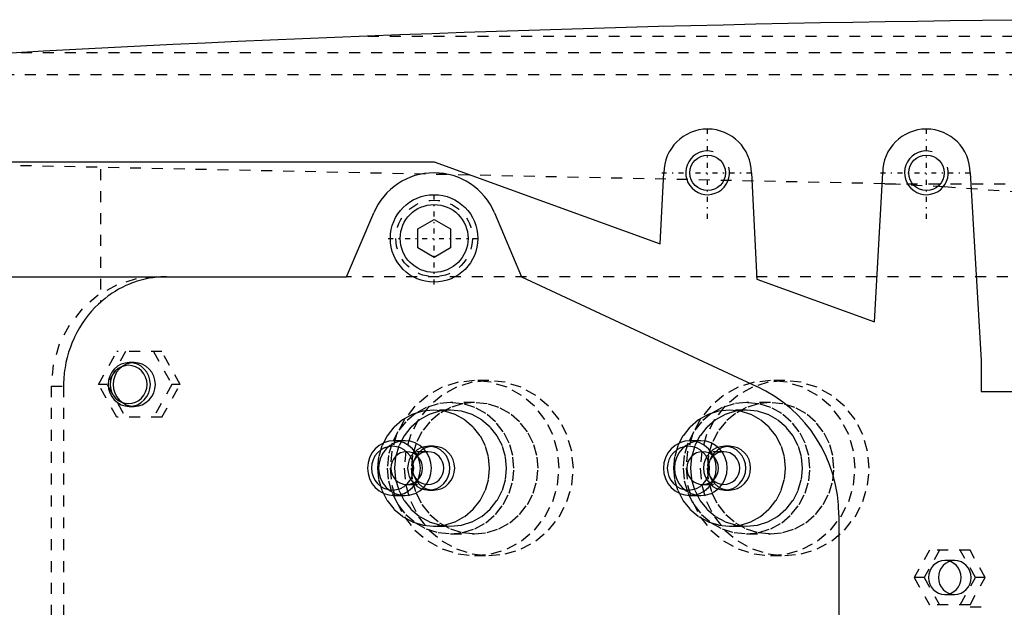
# Model space of a CAD drawing. Extents: x -502 to 139, y -105 to 105.
# Tile 7 of 13: x -363 to -273, y 8 to 62. Entities that reach past the tile are written whole.
import ezdxf

# ---------------------------------------------------------------- set-up
doc = ezdxf.new("R2010")
doc.units = 0
doc.linetypes.add('CENTER', pattern=[1.5, 0.45, -0.5, 0.05, -0.5])
doc.linetypes.add('DASHED', pattern=[2, 1, -1])
for name, color, linetype in [('AM_0', 7, 'CONTINUOUS'), ('AM_10', 7, 'CONTINUOUS'), ('AM_3', 7, 'DASHED'), ('AM_7', 7, 'CENTER')]:
    doc.layers.add(name, color=color, linetype=linetype)

msp = doc.modelspace()

# ---------------------------------------------------------------- linework, layer by layer
at = {"layer": 'AM_0', "color": 7, "linetype": 'CONTINUOUS'}
for p, q in [((-424, 49), (-325, 49)), ((-325, 49), (-304.35, 41.5)), ((-304.35, 41.5), (-304, 48)), ((-296, 48), (-295.5, 38.286)), ((-284.75, 34.381), (-284, 48)), ((-276, 48), (-275, 30.84)), ((-333, 38.5), (-330.524, 44.341)), ((-319.476, 44.341), (-317, 38.5)), ((-326.5, 42.866), (-325, 43.732)), ((-325, 43.732), (-323.5, 42.866)), ((-326.5, 41.134), (-326.5, 42.866)), ((-323.5, 42.866), (-323.5, 41.134)), ((-325, 40.268), (-326.5, 41.134)), ((-323.5, 41.134), (-325, 40.268)), ((-426.703, 38.5), (-333, 38.5)), ((-317, 38.5), (-295.506, 28.477)), ((-295.5, 38.286), (-284.75, 34.381)), ((-275, 30.84), (-275, 28)), ((-275, 28), (-271.729, 28)), ((-288, 16.695), (-288, -16.695))]:
    msp.add_line(p, q, dxfattribs=at)
for centre, radius in [((-300, 48), 1.621), ((-280, 48), 1.621), ((-325, 42), 4), ((-325, 42), 3.1)]:
    msp.add_circle(centre, radius, dxfattribs=at)
for centre, radius, start, end in [((-252.416, -1937.954), 2000, 90.389151, 95.817889), ((-300, 48), 4, 0, 180), ((-280, 48), 4, 0, 180), ((-325, 42), 6, 22.96822, 157.03178), ((-301, 16.695), 13, 0, 65)]:
    msp.add_arc(centre, radius, start, end, dxfattribs=at)
at = {"layer": 'AM_10', "color": 7, "linetype": 'CONTINUOUS'}
for centre in [(-300, 48), (-280, 48)]:
    msp.add_arc(centre, 2, 75, 15, dxfattribs=at)
at = {"layer": 'AM_3', "color": 6, "linetype": 'DASHED'}
for p, q in [((-331.043, 60.5), (-185.14, 60.5)), ((-362.758, 59), (-152.303, 59)), ((-394.399, 57), (-142.934, 57)), ((-283.81, 47), (-398.5, 49.393)), ((-355.5, 48.319), (-355.5, 36.159)), ((-283.81, 47), (-246.874, 47)), ((-262.553, 38.5), (-333, 38.5)), ((-355.671, 28.65), (-353.998, 31.65)), ((-353.221, 31.65), (-354.894, 28.65)), ((-349.875, 31.65), (-353.998, 31.65)), ((-350.651, 31.65), (-348.978, 28.65)), ((-348.202, 28.65), (-349.875, 31.65)), ((-352.411, 30.65), (-352.863, 30.65)), ((-320, 29), (-321.294, 29)), ((-292.954, 29), (-294.248, 29)), ((-360, 28.5), (-358.866, 28.5)), ((-360, 28.5), (-360, -28.5)), ((-358.866, 28.5), (-358.866, -28.5)), ((-353.998, 25.65), (-355.671, 28.65)), ((-354.894, 28.65), (-355.671, 28.65)), ((-354.894, 28.65), (-353.221, 25.65)), ((-348.978, 28.65), (-350.651, 25.65)), ((-349.875, 25.65), (-348.202, 28.65)), ((-348.202, 28.65), (-348.978, 28.65)), ((-321.294, 27), (-323.494, 27)), ((-294.248, 27), (-296.448, 27)), ((-352.863, 26.65), (-352.411, 26.65)), ((-323.494, 26.3), (-325.047, 26.3)), ((-296.448, 26.3), (-298.001, 26.3)), ((-349.875, 25.65), (-353.998, 25.65)), ((-327.661, 23.5), (-328.67, 23.5)), ((-300.615, 23.5), (-301.625, 23.5)), ((-325.565, 22.5), (-327.506, 22.5)), ((-325.047, 23), (-325.487, 23)), ((-298.519, 22.5), (-300.46, 22.5)), ((-298.001, 23), (-298.441, 23)), ((-327.506, 19.5), (-325.565, 19.5)), ((-325.487, 19), (-325.047, 19)), ((-300.46, 19.5), (-298.519, 19.5)), ((-298.441, 19), (-298.001, 19)), ((-328.67, 18.5), (-327.661, 18.5)), ((-301.625, 18.5), (-300.615, 18.5)), ((-325.047, 15.7), (-323.494, 15.7)), ((-298.001, 15.7), (-296.448, 15.7)), ((-323.494, 15), (-321.294, 15)), ((-296.448, 15), (-294.248, 15)), ((-279.713, 13.5), (-281.108, 11)), ((-278.808, 13.5), (-280.202, 11)), ((-276.019, 13.5), (-279.713, 13.5)), ((-275.531, 11), (-276.925, 13.5)), ((-274.625, 11), (-276.019, 13.5)), ((-321.294, 13), (-320, 13)), ((-294.248, 13), (-292.954, 13)), ((-277.413, 12.55), (-278.319, 12.55)), ((-281.108, 11), (-279.713, 8.5)), ((-280.202, 11), (-281.108, 11)), ((-280.202, 11), (-278.808, 8.5)), ((-276.925, 8.5), (-275.531, 11)), ((-276.019, 8.5), (-274.625, 11)), ((-274.625, 11), (-275.531, 11)), ((-278.319, 9.45), (-277.413, 9.45)), ((-276.019, 8.5), (-279.713, 8.5)), ((-274.999, 8.28), (-276.319, 8.28))]:
    msp.add_line(p, q, dxfattribs=at)
msp.add_lwpolyline([(-350.341, 38.5), (-352.225, 38.308), (-354.037, 37.739), (-355.707, 36.815), (-357.171, 35.571), (-358.372, 34.056), (-359.265, 32.327), (-359.814, 30.451), (-360, 28.5)], dxfattribs=at)
for points in [[(-352.863, 30.65), (-353.24, 30.612), (-353.603, 30.498), (-353.937, 30.313), (-354.229, 30.064), (-354.47, 29.761), (-354.648, 29.415), (-354.758, 29.04), (-354.795, 28.65), (-354.758, 28.26), (-354.648, 27.885), (-354.47, 27.539), (-354.229, 27.236), (-353.937, 26.987), (-353.603, 26.802), (-353.24, 26.688), (-352.863, 26.65), (-352.487, 26.688), (-352.124, 26.802), (-351.79, 26.987), (-351.497, 27.236), (-351.257, 27.539), (-351.079, 27.885), (-350.969, 28.26), (-350.932, 28.65), (-350.969, 29.04), (-351.079, 29.415), (-351.257, 29.761), (-351.497, 30.064), (-351.79, 30.313), (-352.124, 30.498), (-352.487, 30.612)], [(-352.411, 30.65), (-352.787, 30.612), (-353.15, 30.498), (-353.484, 30.313), (-353.777, 30.064), (-354.017, 29.761), (-354.195, 29.415), (-354.305, 29.04), (-354.342, 28.65), (-354.305, 28.26), (-354.195, 27.885), (-354.017, 27.539), (-353.777, 27.236), (-353.484, 26.987), (-353.15, 26.802), (-352.787, 26.688), (-352.411, 26.65), (-352.034, 26.688), (-351.671, 26.802), (-351.337, 26.987), (-351.045, 27.236), (-350.804, 27.539), (-350.626, 27.885), (-350.516, 28.26), (-350.479, 28.65), (-350.516, 29.04), (-350.626, 29.415), (-350.804, 29.761), (-351.045, 30.064), (-351.337, 30.313), (-351.671, 30.498), (-352.034, 30.612)], [(-352.928, 26.9), (-352.598, 26.934), (-352.281, 27.033), (-351.989, 27.195), (-351.733, 27.413), (-351.523, 27.678), (-351.366, 27.98), (-351.27, 28.309), (-351.238, 28.65), (-351.27, 28.991), (-351.366, 29.32), (-351.523, 29.622), (-351.733, 29.887), (-351.989, 30.105), (-352.281, 30.267), (-352.598, 30.366), (-352.928, 30.4), (-353.258, 30.366), (-353.575, 30.267), (-353.867, 30.105), (-354.123, 29.887), (-354.334, 29.622), (-354.49, 29.32), (-354.586, 28.991), (-354.619, 28.65), (-354.586, 28.309), (-354.49, 27.98), (-354.334, 27.678), (-354.123, 27.413), (-353.867, 27.195), (-353.575, 27.033), (-353.258, 26.934)], [(-321.294, 29), (-322.802, 28.846), (-324.251, 28.391), (-325.587, 27.652), (-326.758, 26.657), (-327.719, 25.445), (-328.433, 24.061), (-328.873, 22.561), (-329.022, 21), (-328.873, 19.439), (-328.433, 17.939), (-327.719, 16.555), (-326.758, 15.343), (-325.587, 14.348), (-324.251, 13.609), (-322.802, 13.154), (-321.294, 13), (-319.787, 13.154), (-318.337, 13.609), (-317.001, 14.348), (-315.83, 15.343), (-314.869, 16.555), (-314.155, 17.939), (-313.715, 19.439), (-313.567, 21), (-313.715, 22.561), (-314.155, 24.061), (-314.869, 25.445), (-315.83, 26.657), (-317.001, 27.652), (-318.337, 28.391), (-319.787, 28.846)], [(-320, 13), (-318.493, 13.154), (-317.043, 13.609), (-315.707, 14.348), (-314.536, 15.343), (-313.575, 16.555), (-312.861, 17.939), (-312.421, 19.439), (-312.273, 21), (-312.421, 22.561), (-312.861, 24.061), (-313.575, 25.445), (-314.536, 26.657), (-315.707, 27.652), (-317.043, 28.391), (-318.493, 28.846), (-320, 29), (-321.508, 28.846), (-322.957, 28.391), (-324.293, 27.652), (-325.464, 26.657), (-326.425, 25.445), (-327.139, 24.061), (-327.579, 22.561), (-327.727, 21), (-327.579, 19.439), (-327.139, 17.939), (-326.425, 16.555), (-325.464, 15.343), (-324.293, 14.348), (-322.957, 13.609), (-321.508, 13.154)], [(-294.248, 29), (-295.756, 28.846), (-297.205, 28.391), (-298.541, 27.652), (-299.712, 26.657), (-300.673, 25.445), (-301.387, 24.061), (-301.827, 22.561), (-301.976, 21), (-301.827, 19.439), (-301.387, 17.939), (-300.673, 16.555), (-299.712, 15.343), (-298.541, 14.348), (-297.205, 13.609), (-295.756, 13.154), (-294.248, 13), (-292.741, 13.154), (-291.291, 13.609), (-289.955, 14.348), (-288.784, 15.343), (-287.823, 16.555), (-287.109, 17.939), (-286.669, 19.439), (-286.521, 21), (-286.669, 22.561), (-287.109, 24.061), (-287.823, 25.445), (-288.784, 26.657), (-289.955, 27.652), (-291.291, 28.391), (-292.741, 28.846)], [(-292.954, 13), (-291.447, 13.154), (-289.997, 13.609), (-288.661, 14.348), (-287.49, 15.343), (-286.529, 16.555), (-285.815, 17.939), (-285.375, 19.439), (-285.227, 21), (-285.375, 22.561), (-285.815, 24.061), (-286.529, 25.445), (-287.49, 26.657), (-288.661, 27.652), (-289.997, 28.391), (-291.447, 28.846), (-292.954, 29), (-294.462, 28.846), (-295.911, 28.391), (-297.247, 27.652), (-298.418, 26.657), (-299.379, 25.445), (-300.093, 24.061), (-300.533, 22.561), (-300.682, 21), (-300.533, 19.439), (-300.093, 17.939), (-299.379, 16.555), (-298.418, 15.343), (-297.247, 14.348), (-295.911, 13.609), (-294.462, 13.154)], [(-323.494, 27), (-324.625, 26.885), (-325.712, 26.543), (-326.714, 25.989), (-327.592, 25.243), (-328.313, 24.333), (-328.848, 23.296), (-329.178, 22.171), (-329.29, 21), (-329.178, 19.829), (-328.848, 18.704), (-328.313, 17.667), (-327.592, 16.757), (-326.714, 16.011), (-325.712, 15.457), (-324.625, 15.115), (-323.494, 15), (-322.363, 15.115), (-321.276, 15.457), (-320.274, 16.011), (-319.396, 16.757), (-318.675, 17.667), (-318.14, 18.704), (-317.81, 19.829), (-317.699, 21), (-317.81, 22.171), (-318.14, 23.296), (-318.675, 24.333), (-319.396, 25.243), (-320.274, 25.989), (-321.276, 26.543), (-322.363, 26.885)], [(-321.294, 27), (-322.425, 26.885), (-323.512, 26.543), (-324.514, 25.989), (-325.392, 25.243), (-326.113, 24.333), (-326.648, 23.296), (-326.978, 22.171), (-327.09, 21), (-326.978, 19.829), (-326.648, 18.704), (-326.113, 17.667), (-325.392, 16.757), (-324.514, 16.011), (-323.512, 15.457), (-322.425, 15.115), (-321.294, 15), (-320.163, 15.115), (-319.076, 15.457), (-318.074, 16.011), (-317.196, 16.757), (-316.475, 17.667), (-315.94, 18.704), (-315.61, 19.829), (-315.499, 21), (-315.61, 22.171), (-315.94, 23.296), (-316.475, 24.333), (-317.196, 25.243), (-318.074, 25.989), (-319.076, 26.543), (-320.163, 26.885)], [(-296.448, 27), (-297.579, 26.885), (-298.666, 26.543), (-299.668, 25.989), (-300.546, 25.243), (-301.267, 24.333), (-301.803, 23.296), (-302.132, 22.171), (-302.244, 21), (-302.132, 19.829), (-301.803, 18.704), (-301.267, 17.667), (-300.546, 16.757), (-299.668, 16.011), (-298.666, 15.457), (-297.579, 15.115), (-296.448, 15), (-295.317, 15.115), (-294.23, 15.457), (-293.228, 16.011), (-292.35, 16.757), (-291.629, 17.667), (-291.094, 18.704), (-290.764, 19.829), (-290.653, 21), (-290.764, 22.171), (-291.094, 23.296), (-291.629, 24.333), (-292.35, 25.243), (-293.228, 25.989), (-294.23, 26.543), (-295.317, 26.885)], [(-294.248, 27), (-295.379, 26.885), (-296.466, 26.543), (-297.468, 25.989), (-298.346, 25.243), (-299.067, 24.333), (-299.603, 23.296), (-299.932, 22.171), (-300.044, 21), (-299.932, 19.829), (-299.603, 18.704), (-299.067, 17.667), (-298.346, 16.757), (-297.468, 16.011), (-296.466, 15.457), (-295.379, 15.115), (-294.248, 15), (-293.118, 15.115), (-292.03, 15.457), (-291.028, 16.011), (-290.15, 16.757), (-289.429, 17.667), (-288.894, 18.704), (-288.564, 19.829), (-288.453, 21), (-288.564, 22.171), (-288.894, 23.296), (-289.429, 24.333), (-290.15, 25.243), (-291.028, 25.989), (-292.03, 26.543), (-293.118, 26.885)], [(-325.047, 26.3), (-326.046, 26.198), (-327.006, 25.897), (-327.891, 25.407), (-328.667, 24.748), (-329.304, 23.945), (-329.777, 23.028), (-330.068, 22.034), (-330.166, 21), (-330.068, 19.966), (-329.777, 18.972), (-329.304, 18.055), (-328.667, 17.252), (-327.891, 16.593), (-327.006, 16.103), (-326.046, 15.802), (-325.047, 15.7), (-324.048, 15.802), (-323.088, 16.103), (-322.203, 16.593), (-321.427, 17.252), (-320.79, 18.055), (-320.317, 18.972), (-320.026, 19.966), (-319.928, 21), (-320.026, 22.034), (-320.317, 23.028), (-320.79, 23.945), (-321.427, 24.748), (-322.203, 25.407), (-323.088, 25.897), (-324.048, 26.198)], [(-323.494, 26.3), (-324.493, 26.198), (-325.453, 25.897), (-326.338, 25.407), (-327.114, 24.748), (-327.751, 23.945), (-328.224, 23.028), (-328.515, 22.034), (-328.613, 21), (-328.515, 19.966), (-328.224, 18.972), (-327.751, 18.055), (-327.114, 17.252), (-326.338, 16.593), (-325.453, 16.103), (-324.493, 15.802), (-323.494, 15.7), (-322.495, 15.802), (-321.535, 16.103), (-320.65, 16.593), (-319.874, 17.252), (-319.237, 18.055), (-318.764, 18.972), (-318.473, 19.966), (-318.375, 21), (-318.473, 22.034), (-318.764, 23.028), (-319.237, 23.945), (-319.874, 24.748), (-320.65, 25.407), (-321.535, 25.897), (-322.495, 26.198)], [(-298.001, 26.3), (-299, 26.198), (-299.96, 25.897), (-300.845, 25.407), (-301.621, 24.748), (-302.258, 23.945), (-302.731, 23.028), (-303.022, 22.034), (-303.12, 21), (-303.022, 19.966), (-302.731, 18.972), (-302.258, 18.055), (-301.621, 17.252), (-300.845, 16.593), (-299.96, 16.103), (-299, 15.802), (-298.001, 15.7), (-297.002, 15.802), (-296.042, 16.103), (-295.157, 16.593), (-294.381, 17.252), (-293.744, 18.055), (-293.271, 18.972), (-292.98, 19.966), (-292.882, 21), (-292.98, 22.034), (-293.271, 23.028), (-293.744, 23.945), (-294.381, 24.748), (-295.157, 25.407), (-296.042, 25.897), (-297.002, 26.198)], [(-296.448, 26.3), (-297.447, 26.198), (-298.407, 25.897), (-299.292, 25.407), (-300.068, 24.748), (-300.705, 23.945), (-301.178, 23.028), (-301.469, 22.034), (-301.568, 21), (-301.469, 19.966), (-301.178, 18.972), (-300.705, 18.055), (-300.068, 17.252), (-299.292, 16.593), (-298.407, 16.103), (-297.447, 15.802), (-296.448, 15.7), (-295.449, 15.802), (-294.489, 16.103), (-293.604, 16.593), (-292.828, 17.252), (-292.192, 18.055), (-291.718, 18.972), (-291.427, 19.966), (-291.329, 21), (-291.427, 22.034), (-291.718, 23.028), (-292.192, 23.945), (-292.828, 24.748), (-293.604, 25.407), (-294.489, 25.897), (-295.449, 26.198)], [(-328.67, 23.5), (-329.142, 23.452), (-329.595, 23.31), (-330.012, 23.079), (-330.378, 22.768), (-330.678, 22.389), (-330.901, 21.957), (-331.039, 21.488), (-331.085, 21), (-331.039, 20.512), (-330.901, 20.043), (-330.678, 19.611), (-330.378, 19.232), (-330.012, 18.921), (-329.595, 18.69), (-329.142, 18.548), (-328.67, 18.5), (-328.199, 18.548), (-327.746, 18.69), (-327.329, 18.921), (-326.963, 19.232), (-326.663, 19.611), (-326.439, 20.043), (-326.302, 20.512), (-326.256, 21), (-326.302, 21.488), (-326.439, 21.957), (-326.663, 22.389), (-326.963, 22.768), (-327.329, 23.079), (-327.746, 23.31), (-328.199, 23.452)], [(-327.661, 23.5), (-328.132, 23.452), (-328.585, 23.31), (-329.003, 23.079), (-329.369, 22.768), (-329.669, 22.389), (-329.892, 21.957), (-330.029, 21.488), (-330.076, 21), (-330.029, 20.512), (-329.892, 20.043), (-329.669, 19.611), (-329.369, 19.232), (-329.003, 18.921), (-328.585, 18.69), (-328.132, 18.548), (-327.661, 18.5), (-327.19, 18.548), (-326.737, 18.69), (-326.319, 18.921), (-325.954, 19.232), (-325.653, 19.611), (-325.43, 20.043), (-325.293, 20.512), (-325.246, 21), (-325.293, 21.488), (-325.43, 21.957), (-325.653, 22.389), (-325.954, 22.768), (-326.319, 23.079), (-326.737, 23.31), (-327.19, 23.452)], [(-301.625, 23.5), (-302.096, 23.452), (-302.549, 23.31), (-302.966, 23.079), (-303.332, 22.768), (-303.632, 22.389), (-303.856, 21.957), (-303.993, 21.488), (-304.039, 21), (-303.993, 20.512), (-303.856, 20.043), (-303.632, 19.611), (-303.332, 19.232), (-302.966, 18.921), (-302.549, 18.69), (-302.096, 18.548), (-301.625, 18.5), (-301.153, 18.548), (-300.7, 18.69), (-300.283, 18.921), (-299.917, 19.232), (-299.617, 19.611), (-299.394, 20.043), (-299.256, 20.512), (-299.21, 21), (-299.256, 21.488), (-299.394, 21.957), (-299.617, 22.389), (-299.917, 22.768), (-300.283, 23.079), (-300.7, 23.31), (-301.153, 23.452)], [(-300.615, 23.5), (-301.086, 23.452), (-301.539, 23.31), (-301.957, 23.079), (-302.323, 22.768), (-302.623, 22.389), (-302.846, 21.957), (-302.984, 21.488), (-303.03, 21), (-302.984, 20.512), (-302.846, 20.043), (-302.623, 19.611), (-302.323, 19.232), (-301.957, 18.921), (-301.539, 18.69), (-301.086, 18.548), (-300.615, 18.5), (-300.144, 18.548), (-299.691, 18.69), (-299.274, 18.921), (-298.908, 19.232), (-298.607, 19.611), (-298.384, 20.043), (-298.247, 20.512), (-298.2, 21), (-298.247, 21.488), (-298.384, 21.957), (-298.607, 22.389), (-298.908, 22.768), (-299.274, 23.079), (-299.691, 23.31), (-300.144, 23.452)], [(-328.8, 19), (-328.423, 19.038), (-328.061, 19.152), (-327.727, 19.337), (-327.434, 19.586), (-327.194, 19.889), (-327.015, 20.235), (-326.905, 20.61), (-326.868, 21), (-326.905, 21.39), (-327.015, 21.765), (-327.194, 22.111), (-327.434, 22.414), (-327.727, 22.663), (-328.061, 22.848), (-328.423, 22.962), (-328.8, 23), (-329.177, 22.962), (-329.539, 22.848), (-329.873, 22.663), (-330.166, 22.414), (-330.406, 22.111), (-330.585, 21.765), (-330.695, 21.39), (-330.732, 21), (-330.695, 20.61), (-330.585, 20.235), (-330.406, 19.889), (-330.166, 19.586), (-329.873, 19.337), (-329.539, 19.152), (-329.177, 19.038)], [(-327.506, 22.5), (-327.788, 22.471), (-328.06, 22.386), (-328.311, 22.247), (-328.53, 22.061), (-328.71, 21.833), (-328.844, 21.574), (-328.927, 21.293), (-328.955, 21), (-328.927, 20.707), (-328.844, 20.426), (-328.71, 20.167), (-328.53, 19.939), (-328.311, 19.753), (-328.06, 19.614), (-327.788, 19.529), (-327.506, 19.5), (-327.223, 19.529), (-326.951, 19.614), (-326.701, 19.753), (-326.481, 19.939), (-326.301, 20.167), (-326.167, 20.426), (-326.085, 20.707), (-326.057, 21), (-326.085, 21.293), (-326.167, 21.574), (-326.301, 21.833), (-326.481, 22.061), (-326.701, 22.247), (-326.951, 22.386), (-327.223, 22.471)], [(-325.487, 23), (-325.864, 22.962), (-326.226, 22.848), (-326.56, 22.663), (-326.853, 22.414), (-327.093, 22.111), (-327.272, 21.765), (-327.382, 21.39), (-327.419, 21), (-327.382, 20.61), (-327.272, 20.235), (-327.093, 19.889), (-326.853, 19.586), (-326.56, 19.337), (-326.226, 19.152), (-325.864, 19.038), (-325.487, 19), (-325.11, 19.038), (-324.748, 19.152), (-324.414, 19.337), (-324.121, 19.586), (-323.881, 19.889), (-323.702, 20.235), (-323.592, 20.61), (-323.555, 21), (-323.592, 21.39), (-323.702, 21.765), (-323.881, 22.111), (-324.121, 22.414), (-324.414, 22.663), (-324.748, 22.848), (-325.11, 22.962)], [(-325.565, 22.5), (-325.847, 22.471), (-326.119, 22.386), (-326.37, 22.247), (-326.589, 22.061), (-326.769, 21.833), (-326.903, 21.574), (-326.986, 21.293), (-327.013, 21), (-326.986, 20.707), (-326.903, 20.426), (-326.769, 20.167), (-326.589, 19.939), (-326.37, 19.753), (-326.119, 19.614), (-325.847, 19.529), (-325.565, 19.5), (-325.282, 19.529), (-325.01, 19.614), (-324.76, 19.753), (-324.54, 19.939), (-324.36, 20.167), (-324.226, 20.426), (-324.144, 20.707), (-324.116, 21), (-324.144, 21.293), (-324.226, 21.574), (-324.36, 21.833), (-324.54, 22.061), (-324.76, 22.247), (-325.01, 22.386), (-325.282, 22.471)], [(-325.047, 23), (-325.424, 22.962), (-325.786, 22.848), (-326.12, 22.663), (-326.413, 22.414), (-326.653, 22.111), (-326.832, 21.765), (-326.942, 21.39), (-326.979, 21), (-326.942, 20.61), (-326.832, 20.235), (-326.653, 19.889), (-326.413, 19.586), (-326.12, 19.337), (-325.786, 19.152), (-325.424, 19.038), (-325.047, 19), (-324.67, 19.038), (-324.308, 19.152), (-323.974, 19.337), (-323.681, 19.586), (-323.441, 19.889), (-323.262, 20.235), (-323.152, 20.61), (-323.115, 21), (-323.152, 21.39), (-323.262, 21.765), (-323.441, 22.111), (-323.681, 22.414), (-323.974, 22.663), (-324.308, 22.848), (-324.67, 22.962)], [(-301.754, 19), (-301.377, 19.038), (-301.015, 19.152), (-300.681, 19.337), (-300.388, 19.586), (-300.148, 19.889), (-299.969, 20.235), (-299.859, 20.61), (-299.822, 21), (-299.859, 21.39), (-299.969, 21.765), (-300.148, 22.111), (-300.388, 22.414), (-300.681, 22.663), (-301.015, 22.848), (-301.377, 22.962), (-301.754, 23), (-302.131, 22.962), (-302.493, 22.848), (-302.827, 22.663), (-303.12, 22.414), (-303.36, 22.111), (-303.539, 21.765), (-303.649, 21.39), (-303.686, 21), (-303.649, 20.61), (-303.539, 20.235), (-303.36, 19.889), (-303.12, 19.586), (-302.827, 19.337), (-302.493, 19.152), (-302.131, 19.038)], [(-300.46, 22.5), (-300.742, 22.471), (-301.014, 22.386), (-301.265, 22.247), (-301.484, 22.061), (-301.665, 21.833), (-301.798, 21.574), (-301.881, 21.293), (-301.909, 21), (-301.881, 20.707), (-301.798, 20.426), (-301.665, 20.167), (-301.484, 19.939), (-301.265, 19.753), (-301.014, 19.614), (-300.742, 19.529), (-300.46, 19.5), (-300.177, 19.529), (-299.905, 19.614), (-299.655, 19.753), (-299.435, 19.939), (-299.255, 20.167), (-299.121, 20.426), (-299.039, 20.707), (-299.011, 21), (-299.039, 21.293), (-299.121, 21.574), (-299.255, 21.833), (-299.435, 22.061), (-299.655, 22.247), (-299.905, 22.386), (-300.177, 22.471)], [(-298.441, 23), (-298.818, 22.962), (-299.18, 22.848), (-299.514, 22.663), (-299.807, 22.414), (-300.047, 22.111), (-300.226, 21.765), (-300.336, 21.39), (-300.373, 21), (-300.336, 20.61), (-300.226, 20.235), (-300.047, 19.889), (-299.807, 19.586), (-299.514, 19.337), (-299.18, 19.152), (-298.818, 19.038), (-298.441, 19), (-298.064, 19.038), (-297.702, 19.152), (-297.368, 19.337), (-297.075, 19.586), (-296.835, 19.889), (-296.656, 20.235), (-296.546, 20.61), (-296.509, 21), (-296.546, 21.39), (-296.656, 21.765), (-296.835, 22.111), (-297.075, 22.414), (-297.368, 22.663), (-297.702, 22.848), (-298.064, 22.962)], [(-298.519, 22.5), (-298.801, 22.471), (-299.073, 22.386), (-299.324, 22.247), (-299.543, 22.061), (-299.723, 21.833), (-299.857, 21.574), (-299.94, 21.293), (-299.968, 21), (-299.94, 20.707), (-299.857, 20.426), (-299.723, 20.167), (-299.543, 19.939), (-299.324, 19.753), (-299.073, 19.614), (-298.801, 19.529), (-298.519, 19.5), (-298.236, 19.529), (-297.964, 19.614), (-297.714, 19.753), (-297.494, 19.939), (-297.314, 20.167), (-297.18, 20.426), (-297.098, 20.707), (-297.07, 21), (-297.098, 21.293), (-297.18, 21.574), (-297.314, 21.833), (-297.494, 22.061), (-297.714, 22.247), (-297.964, 22.386), (-298.236, 22.471)], [(-298.001, 23), (-298.378, 22.962), (-298.74, 22.848), (-299.074, 22.663), (-299.367, 22.414), (-299.607, 22.111), (-299.786, 21.765), (-299.896, 21.39), (-299.933, 21), (-299.896, 20.61), (-299.786, 20.235), (-299.607, 19.889), (-299.367, 19.586), (-299.074, 19.337), (-298.74, 19.152), (-298.378, 19.038), (-298.001, 19), (-297.624, 19.038), (-297.262, 19.152), (-296.928, 19.337), (-296.635, 19.586), (-296.395, 19.889), (-296.216, 20.235), (-296.106, 20.61), (-296.069, 21), (-296.106, 21.39), (-296.216, 21.765), (-296.395, 22.111), (-296.635, 22.414), (-296.928, 22.663), (-297.262, 22.848), (-297.624, 22.962)], [(-278.319, 12.55), (-278.611, 12.52), (-278.892, 12.432), (-279.151, 12.289), (-279.378, 12.096), (-279.564, 11.861), (-279.702, 11.593), (-279.788, 11.302), (-279.816, 11), (-279.788, 10.698), (-279.702, 10.407), (-279.564, 10.139), (-279.378, 9.904), (-279.151, 9.711), (-278.892, 9.568), (-278.611, 9.48), (-278.319, 9.45), (-278.027, 9.48), (-277.746, 9.568), (-277.487, 9.711), (-277.261, 9.904), (-277.074, 10.139), (-276.936, 10.407), (-276.851, 10.698), (-276.822, 11), (-276.851, 11.302), (-276.936, 11.593), (-277.074, 11.861), (-277.261, 12.096), (-277.487, 12.289), (-277.746, 12.432), (-278.027, 12.52)], [(-277.413, 12.55), (-277.705, 12.52), (-277.986, 12.432), (-278.245, 12.289), (-278.472, 12.096), (-278.658, 11.861), (-278.797, 11.593), (-278.882, 11.302), (-278.911, 11), (-278.882, 10.698), (-278.797, 10.407), (-278.658, 10.139), (-278.472, 9.904), (-278.245, 9.711), (-277.986, 9.568), (-277.705, 9.48), (-277.413, 9.45), (-277.121, 9.48), (-276.84, 9.568), (-276.582, 9.711), (-276.355, 9.904), (-276.168, 10.139), (-276.03, 10.407), (-275.945, 10.698), (-275.916, 11), (-275.945, 11.302), (-276.03, 11.593), (-276.168, 11.861), (-276.355, 12.096), (-276.582, 12.289), (-276.84, 12.432), (-277.121, 12.52)]]:
    msp.add_lwpolyline(points, close=True, dxfattribs=at)
for points in [[(-250.5, 44.217, 0), (-256.157, 44.84, 0), (-267.369, 45.916, 0), (-278.391, 46.719, 0), (-283.81, 47, 0)], [(-349.453, 38.5, 0), (-349.628, 38.498, 0), (-349.982, 38.484, 0), (-350.338, 38.456, 0), (-350.517, 38.436, 0), (-350.696, 38.412, 0), (-351.055, 38.354, 0), (-351.414, 38.281, 0), (-351.772, 38.192, 0), (-352.128, 38.088, 0), (-352.48, 37.969, 0), (-352.654, 37.904, 0), (-352.828, 37.835, 0), (-353.171, 37.687, 0), (-353.508, 37.524, 0), (-353.838, 37.348, 0), (-354.161, 37.158, 0), (-354.476, 36.956, 0), (-354.629, 36.85, 0), (-354.781, 36.741, 0), (-355.076, 36.516, 0), (-355.362, 36.28, 0), (-355.5, 36.159, 0)], [(-355.5, 36.159, 0), (-355.671, 36.003, 0), (-355.998, 35.683, 0), (-356.307, 35.35, 0), (-356.458, 35.176, 0), (-356.606, 34.997, 0), (-356.891, 34.625, 0), (-357.163, 34.234, 0), (-357.418, 33.827, 0), (-357.655, 33.405, 0), (-357.873, 32.969, 0), (-357.975, 32.746, 0), (-358.071, 32.52, 0), (-358.248, 32.062, 0), (-358.403, 31.596, 0), (-358.536, 31.123, 0), (-358.647, 30.645, 0), (-358.735, 30.165, 0), (-358.77, 29.925, 0), (-358.8, 29.685, 0), (-358.843, 29.208, 0), (-358.864, 28.734, 0), (-358.866, 28.5, 0)]]:
    msp.add_polyline3d(points, dxfattribs=at)
msp.add_circle((-325, 42), 3.5, dxfattribs=at)
at = {"layer": 'AM_7', "color": 4, "linetype": 'CENTER'}
for p, q in [((-300, 43.8), (-300, 52.2)), ((-280, 43.8), (-280, 52.2)), ((-304.2, 48), (-295.8, 48)), ((-284.2, 48), (-275.8, 48)), ((-325, 37.8), (-325, 46.2)), ((-329.2, 42), (-320.8, 42))]:
    msp.add_line(p, q, dxfattribs=at)

doc.saveas('drawing.dxf')
